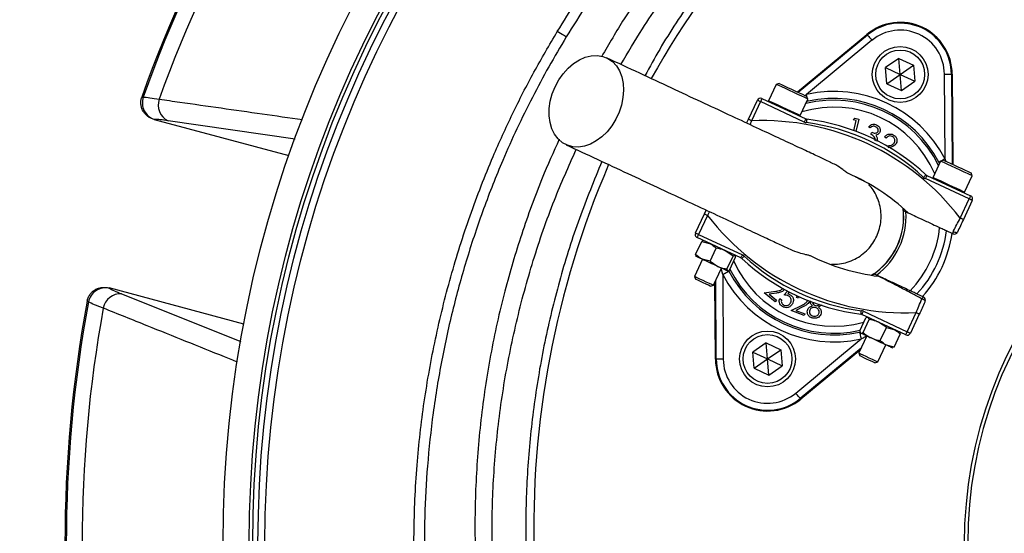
# Model space of a CAD drawing. Header units: millimetres. Extents: x 1228 to 2708, y 1092 to 2572.
# Tile 4 of 12: x 1572 to 1855, y 1835 to 1982. Entities that reach past the tile are written whole.
import ezdxf

# ---------------------------------------------------------------- set-up
doc = ezdxf.new("R2010")
doc.units = ezdxf.units.MM

msp = doc.modelspace()

# ---------------------------------------------------------------- linework, layer by layer
at = {"color": 7, "linetype": 'Continuous', "lineweight": 25}
for p, q in [((1795.3, 1961.03), (1815.24, 1977.55)), ((1795.53, 1960.93), (1815.39, 1977.38)), ((1815.39, 1977.38), (1815.24, 1977.55)), ((1816.66, 1975.84), (1797.93, 1960.32)), ((1824.36, 1970.65), (1820.58, 1968)), ((1824.36, 1970.65), (1828.55, 1968.7)), ((1824.76, 1966.05), (1824.36, 1970.65)), ((1820.98, 1963.4), (1820.58, 1968)), ((1820.58, 1968), (1824.76, 1966.05)), ((1824.76, 1966.05), (1828.55, 1968.7)), ((1828.55, 1968.7), (1828.95, 1964.1)), ((1820.98, 1963.4), (1824.76, 1966.05)), ((1824.76, 1966.05), (1828.95, 1964.1)), ((1825.17, 1961.45), (1824.76, 1966.05)), ((1837.62, 1941.81), (1837.47, 1966.13)), ((1839.47, 1966.15), (1839.63, 1940.36)), ((1839.47, 1966.15), (1839.69, 1966.15)), ((1839.69, 1966.15), (1839.86, 1940.25)), ((1789.23, 1963.2), (1787.05, 1958.53)), ((1790.03, 1963.49), (1789.23, 1963.2)), ((1789.23, 1963.2), (1789.23, 1963.2)), ((1820.98, 1963.4), (1825.17, 1961.45)), ((1825.17, 1961.45), (1828.95, 1964.1)), ((1607.32, 1959.54), (1607.73, 1959.55)), ((1798.29, 1958.98), (1798, 1959.77)), ((1781.25, 1953.19), (1783.81, 1958.67)), ((1784.71, 1958.25), (1782.16, 1952.76)), ((1797.26, 1952.4), (1784.71, 1958.25)), ((1785.13, 1959.15), (1797.68, 1953.3)), ((1796.12, 1954.31), (1798.29, 1958.98)), ((1798.36, 1958.37), (1797.96, 1958.27)), ((1610.85, 1953.13), (1649.49, 1942.78)), ((1610.96, 1953.13), (1610.85, 1953.13)), ((1780.74, 1952.1), (1781.25, 1953.19)), ((1811.27, 1953.05), (1811.75, 1953.54)), ((1812.18, 1952.83), (1811.27, 1953.05)), ((1811.49, 1949.93), (1812.18, 1952.83)), ((1811.75, 1953.54), (1812.9, 1953.26)), ((1812.9, 1953.26), (1812.05, 1949.72)), ((1816.2, 1950.77), (1815.71, 1950.99)), ((1816.35, 1948.91), (1816.61, 1949.47)), ((1820.73, 1947.79), (1820.27, 1948.13)), ((1820.94, 1945.52), (1821.02, 1945.54)), ((1836.36, 1941.23), (1834.18, 1936.56)), ((1836.02, 1940.51), (1835.85, 1940.89)), ((1837.15, 1941.52), (1836.36, 1941.23)), ((1832.41, 1937.11), (1844.95, 1931.26)), ((1843.24, 1932.33), (1845.42, 1937)), ((1845.42, 1937), (1845.13, 1937.8)), ((1844.53, 1930.35), (1831.98, 1936.2)), ((1841.97, 1924.87), (1844.53, 1930.35)), ((1845.43, 1929.93), (1842.88, 1924.45)), ((1766.06, 1920.6), (1768.61, 1926.09)), ((1769.52, 1925.66), (1766.96, 1920.18)), ((1768.61, 1926.09), (1769.12, 1927.18)), ((1825.63, 1927.7), (1825.71, 1926.99)), ((1766.96, 1920.18), (1779.51, 1914.33)), ((1839.88, 1920.38), (1838.03, 1921.25)), ((1766.11, 1914.45), (1767.85, 1918.17)), ((1779.09, 1913.43), (1766.54, 1919.28)), ((1767.85, 1918.17), (1770.11, 1917.61)), ((1768.35, 1918.43), (1768.3, 1918.43)), ((1770.25, 1912.52), (1771.98, 1916.24)), ((1776.83, 1913.98), (1774.6, 1915.52)), ((1777.46, 1914.14), (1777.42, 1914.2)), ((1768.05, 1913.05), (1765.78, 1908.17)), ((1766.21, 1913.94), (1766.24, 1913.9)), ((1770.25, 1912.52), (1767.99, 1913.08)), ((1770.25, 1912.52), (1772.48, 1910.99)), ((1775.09, 1910.26), (1776.83, 1913.98)), ((1775.8, 1909.93), (1777.54, 1913.65)), ((1771.21, 1905.64), (1773.49, 1910.52)), ((1773.87, 1908.73), (1774.02, 1884.4)), ((1775.3, 1909.67), (1775.38, 1909.68)), ((1817.25, 1908.87), (1816.66, 1908.47)), ((1765.78, 1908.17), (1766.07, 1907.36)), ((1766.07, 1907.36), (1766.07, 1907.36)), ((1771.8, 1884.39), (1771.65, 1906.58)), ((1772.03, 1884.39), (1771.88, 1907.06)), ((1597.91, 1904.83), (1598.01, 1904.78)), ((1636.55, 1894.48), (1597.91, 1904.83)), ((1770.4, 1905.34), (1771.21, 1905.64)), ((1785.79, 1903.4), (1789.1, 1903.91)), ((1788.96, 1900.88), (1785.79, 1903.4)), ((1789.32, 1903.38), (1787.16, 1903.04)), ((1787.16, 1903.04), (1789.32, 1901.33)), ((1791.52, 1902.84), (1792.46, 1903.96)), ((1792.97, 1903.69), (1792.52, 1903.16)), ((1829.58, 1903.12), (1831.43, 1902.26)), ((1592, 1900.84), (1591.64, 1901.05)), ((1789.32, 1901.33), (1788.96, 1900.88)), ((1790.22, 1901.78), (1790.75, 1901.48)), ((1795.03, 1902.13), (1795.31, 1902.58)), ((1795.57, 1901.93), (1795.03, 1902.13)), ((1795.81, 1902.33), (1795.57, 1901.93)), ((1793.46, 1898.33), (1796.46, 1899.84)), ((1797.26, 1896.91), (1793.46, 1898.33)), ((1796.83, 1899.4), (1794.88, 1898.42)), ((1794.88, 1898.42), (1797.47, 1897.45)), ((1797.47, 1897.45), (1797.26, 1896.91)), ((1826.36, 1891.38), (1813.81, 1897.23)), ((1814.23, 1898.14), (1826.78, 1892.29)), ((1826.78, 1892.29), (1829.34, 1897.77)), ((1830.24, 1897.35), (1827.68, 1891.87)), ((1813.15, 1892.52), (1814.88, 1896.24)), ((1814.12, 1892.06), (1815.86, 1895.79)), ((1815.35, 1896.38), (1814.88, 1896.24)), ((1815.48, 1896.45), (1815.34, 1896.44)), ((1815.86, 1895.79), (1815.56, 1896.42)), ((1813.28, 1892.05), (1813.37, 1891.92)), ((1819.06, 1889.76), (1820.8, 1893.48)), ((1820.8, 1893.48), (1822.97, 1892.96)), ((1823.03, 1887.91), (1824.76, 1891.63)), ((1824.62, 1892.11), (1824.54, 1892.23)), ((1824.57, 1892.08), (1824.76, 1891.63)), ((1786.32, 1889.09), (1782.54, 1886.44)), ((1786.32, 1889.09), (1790.51, 1887.13)), ((1786.73, 1884.48), (1786.32, 1889.09)), ((1794.83, 1874.7), (1813.56, 1890.21)), ((1815.18, 1891.08), (1812.9, 1886.2)), ((1782.94, 1881.83), (1782.54, 1886.44)), ((1782.54, 1886.44), (1786.73, 1884.48)), ((1786.73, 1884.48), (1790.51, 1887.13)), ((1790.51, 1887.13), (1790.91, 1882.53)), ((1813.57, 1887.62), (1796.11, 1873.16)), ((1813.34, 1887.14), (1796.25, 1872.99)), ((1812.9, 1886.2), (1813.2, 1885.38)), ((1818.34, 1883.66), (1820.62, 1888.54)), ((1823.03, 1887.91), (1820.86, 1888.43)), ((1822.43, 1887.7), (1822.58, 1887.71)), ((1823.03, 1887.91), (1822.57, 1887.79)), ((1772.03, 1884.39), (1771.8, 1884.39)), ((1782.94, 1881.83), (1786.73, 1884.48)), ((1787.13, 1879.88), (1786.73, 1884.48)), ((1786.73, 1884.48), (1790.91, 1882.53)), ((1817.53, 1883.36), (1818.34, 1883.66)), ((1782.94, 1881.83), (1787.13, 1879.88)), ((1787.13, 1879.88), (1790.91, 1882.53)), ((1796.11, 1873.16), (1796.25, 1872.99))]:
    msp.add_line(p, q, dxfattribs=at)
at = {"color": 1, "linetype": 'Continuous', "lineweight": 25}
for p, q in [((1797.39, 1960.06), (1797.93, 1960.32)), ((1651.29, 1947.51), (1614.84, 1952.79)), ((1782.16, 1952.76), (1781.69, 1951.65)), ((1837.62, 1941.81), (1837.76, 1941.24)), ((1770.07, 1926.73), (1769.52, 1925.66)), ((1773.87, 1908.73), (1773.46, 1910.46)), ((1601.54, 1903.14), (1635.69, 1889.5))]:
    msp.add_line(p, q, dxfattribs=at)
at = {"color": 7, "linetype": 'Continuous', "lineweight": 25, "flags": 128}
for points in [[(1729.01, 1976.81), (1728.93, 1976.86), (1728.76, 1976.96), (1728.52, 1977.11), (1728.2, 1977.3), (1727.82, 1977.53), (1727.39, 1977.79), (1726.93, 1978.07), (1726.45, 1978.36)], [(1815.39, 1977.38), (1815.41, 1977.34), (1815.49, 1977.25), (1815.61, 1977.11), (1815.77, 1976.91), (1815.96, 1976.68), (1816.18, 1976.42), (1816.41, 1976.13), (1816.66, 1975.84)], [(1725.83, 1962.53), (1726.87, 1964.48), (1728.13, 1966.27), (1729.55, 1967.85), (1731.11, 1969.18), (1732.77, 1970.24), (1734.47, 1970.99), (1736.19, 1971.41), (1737.87, 1971.49), (1739.46, 1971.24), (1740.94, 1970.65), (1742.26, 1969.74), (1743.38, 1968.53), (1744.28, 1967.07), (1744.93, 1965.38), (1745.33, 1963.5), (1745.44, 1961.5), (1745.28, 1959.41), (1744.85, 1957.29), (1744.16, 1955.21), (1743.23, 1953.2), (1742.07, 1951.33), (1740.73, 1949.64), (1739.23, 1948.18), (1737.62, 1946.98), (1735.93, 1946.07), (1734.22, 1945.48), (1732.51, 1945.23), (1730.87, 1945.32), (1729.33, 1945.74), (1727.93, 1946.49), (1726.7, 1947.55), (1725.69, 1948.89), (1724.91, 1950.48), (1724.38, 1952.27), (1724.13, 1954.21), (1724.15, 1956.27), (1724.45, 1958.37), (1725.01, 1960.48), (1725.83, 1962.53)], [(1837.47, 1966.13), (1837.85, 1966.14), (1838.22, 1966.14), (1838.57, 1966.14), (1838.87, 1966.14), (1839.12, 1966.14), (1839.3, 1966.15), (1839.42, 1966.15), (1839.47, 1966.15)], [(1798.29, 1958.98), (1798.27, 1958.99), (1797.99, 1959.12), (1797.39, 1959.4), (1796.52, 1959.8), (1795.45, 1960.3), (1794.25, 1960.86), (1793.02, 1961.44), (1791.84, 1961.99), (1790.8, 1962.47), (1789.99, 1962.85), (1789.45, 1963.1), (1789.23, 1963.2)], [(1790.03, 1963.49), (1790.03, 1963.49), (1790.24, 1963.39), (1790.75, 1963.16), (1791.52, 1962.79), (1792.5, 1962.34), (1793.6, 1961.82), (1794.74, 1961.3), (1795.81, 1960.79), (1796.74, 1960.36), (1797.45, 1960.03), (1797.88, 1959.83), (1798, 1959.77)], [(1784.71, 1958.25), (1784.54, 1958.33), (1784.37, 1958.41), (1784.21, 1958.48), (1784.07, 1958.55), (1783.96, 1958.6), (1783.87, 1958.64), (1783.82, 1958.66), (1783.81, 1958.67)], [(1785.13, 1959.15), (1785.13, 1959.14), (1785.1, 1959.08), (1785.06, 1959), (1785.01, 1958.89), (1784.95, 1958.75), (1784.87, 1958.59), (1784.79, 1958.42), (1784.71, 1958.25)], [(1782.16, 1952.76), (1781.98, 1952.85), (1781.81, 1952.93), (1781.65, 1953), (1781.51, 1953.06), (1781.4, 1953.12), (1781.32, 1953.15), (1781.27, 1953.18), (1781.25, 1953.19)], [(1797.68, 1953.3), (1797.67, 1953.29), (1797.65, 1953.23), (1797.61, 1953.15), (1797.56, 1953.04), (1797.49, 1952.9), (1797.42, 1952.74), (1797.34, 1952.57), (1797.26, 1952.4)], [(1797.98, 1953.22), (1797.98, 1953.2), (1797.97, 1953.14), (1797.96, 1953.05), (1797.94, 1952.93), (1797.92, 1952.78), (1797.9, 1952.6), (1797.88, 1952.42), (1797.85, 1952.22)], [(1845.42, 1937), (1845.29, 1937.06), (1844.84, 1937.27), (1844.09, 1937.62), (1843.11, 1938.08), (1841.96, 1938.61), (1840.74, 1939.18), (1839.52, 1939.75), (1838.4, 1940.27), (1837.47, 1940.7), (1836.8, 1941.02), (1836.42, 1941.19), (1836.36, 1941.23)], [(1837.15, 1941.52), (1837.22, 1941.48), (1837.59, 1941.32), (1838.24, 1941.01), (1839.12, 1940.6), (1840.18, 1940.11), (1841.3, 1939.58), (1842.42, 1939.06), (1843.43, 1938.59), (1844.26, 1938.2), (1844.83, 1937.93), (1845.11, 1937.81), (1845.13, 1937.8)], [(1832.15, 1937.28), (1832.14, 1937.27), (1832.1, 1937.23), (1832.03, 1937.16), (1831.95, 1937.07), (1831.85, 1936.96), (1831.73, 1936.83), (1831.6, 1936.69), (1831.47, 1936.55)], [(1832.41, 1937.11), (1832.4, 1937.09), (1832.37, 1937.04), (1832.33, 1936.96), (1832.28, 1936.84), (1832.22, 1936.71), (1832.14, 1936.55), (1832.07, 1936.38), (1831.98, 1936.2)], [(1844.95, 1931.26), (1844.94, 1931.24), (1844.92, 1931.19), (1844.88, 1931.11), (1844.83, 1930.99), (1844.76, 1930.86), (1844.69, 1930.7), (1844.61, 1930.53), (1844.53, 1930.35)], [(1845.43, 1929.93), (1845.42, 1929.94), (1845.37, 1929.96), (1845.28, 1930), (1845.17, 1930.06), (1845.03, 1930.12), (1844.88, 1930.19), (1844.71, 1930.27), (1844.53, 1930.35)], [(1768.61, 1926.09), (1768.63, 1926.08), (1768.68, 1926.06), (1768.77, 1926.02), (1768.88, 1925.96), (1769.02, 1925.9), (1769.17, 1925.83), (1769.34, 1925.75), (1769.52, 1925.66)], [(1825.71, 1926.99), (1825.79, 1926.95), (1826.4, 1926.67)], [(1842.88, 1924.45), (1842.86, 1924.46), (1842.81, 1924.48), (1842.73, 1924.52), (1842.61, 1924.57), (1842.48, 1924.64), (1842.32, 1924.71), (1842.15, 1924.79), (1841.97, 1924.87)], [(1766.06, 1920.6), (1766.07, 1920.6), (1766.12, 1920.57), (1766.21, 1920.53), (1766.32, 1920.48), (1766.46, 1920.42), (1766.62, 1920.34), (1766.79, 1920.26), (1766.96, 1920.18)], [(1766.54, 1919.28), (1766.55, 1919.29), (1766.57, 1919.34), (1766.61, 1919.43), (1766.66, 1919.54), (1766.73, 1919.68), (1766.8, 1919.83), (1766.88, 1920), (1766.96, 1920.18)], [(1839.99, 1921.06), (1840.19, 1920.97), (1840.39, 1920.88), (1840.58, 1920.82), (1840.77, 1920.78), (1840.93, 1920.77), (1841.06, 1920.78), (1841.15, 1920.81), (1841.21, 1920.87)], [(1779.09, 1913.43), (1779.09, 1913.44), (1779.12, 1913.49), (1779.16, 1913.58), (1779.21, 1913.69), (1779.27, 1913.83), (1779.35, 1913.98), (1779.43, 1914.15), (1779.51, 1914.33)], [(1767.99, 1913.08), (1767.55, 1913.29), (1767.16, 1913.47), (1766.83, 1913.62), (1766.57, 1913.74), (1766.39, 1913.83), (1766.27, 1913.88), (1766.24, 1913.9)], [(1772.48, 1910.99), (1771.92, 1911.25), (1771.34, 1911.52), (1770.75, 1911.8), (1770.16, 1912.07), (1769.57, 1912.34), (1769.01, 1912.6), (1768.48, 1912.85), (1767.99, 1913.08)], [(1779.34, 1913.25), (1779.36, 1913.27), (1779.39, 1913.31), (1779.46, 1913.38), (1779.54, 1913.47), (1779.64, 1913.58), (1779.76, 1913.71), (1779.89, 1913.84), (1780.02, 1913.99)], [(1775.26, 1909.69), (1775.14, 1909.75), (1774.95, 1909.84), (1774.68, 1909.96), (1774.35, 1910.12), (1773.96, 1910.3), (1773.51, 1910.51), (1773.02, 1910.74), (1772.48, 1910.99)], [(1773.87, 1908.73), (1774.21, 1908.9), (1774.54, 1909.07), (1774.84, 1909.23), (1775.11, 1909.37), (1775.33, 1909.49), (1775.5, 1909.57), (1775.6, 1909.63), (1775.64, 1909.65)], [(1775.3, 1909.67), (1775.3, 1909.67), (1775.26, 1909.69)], [(1817.95, 1908.54), (1817.34, 1908.83), (1817.25, 1908.87)], [(1765.78, 1908.17), (1765.78, 1908.17), (1765.98, 1908.08), (1766.48, 1907.84), (1767.23, 1907.49), (1768.13, 1907.07), (1769.07, 1906.63), (1769.95, 1906.23), (1770.64, 1905.9), (1771.08, 1905.7), (1771.21, 1905.64)], [(1770.4, 1905.34), (1770.26, 1905.4), (1769.82, 1905.61), (1769.14, 1905.93), (1768.32, 1906.31), (1767.49, 1906.7), (1766.77, 1907.03), (1766.27, 1907.26), (1766.07, 1907.36)], [(1831.91, 1900.93), (1831.92, 1901.01), (1831.89, 1901.1), (1831.81, 1901.21), (1831.69, 1901.32), (1831.55, 1901.44), (1831.37, 1901.55), (1831.18, 1901.65), (1830.98, 1901.74)], [(1813.51, 1897.32), (1813.52, 1897.34), (1813.52, 1897.39), (1813.53, 1897.49), (1813.55, 1897.61), (1813.57, 1897.76), (1813.59, 1897.93), (1813.61, 1898.12), (1813.64, 1898.31)], [(1813.81, 1897.23), (1813.82, 1897.25), (1813.84, 1897.3), (1813.88, 1897.39), (1813.93, 1897.5), (1814, 1897.64), (1814.07, 1897.79), (1814.15, 1897.96), (1814.23, 1898.14)], [(1829.34, 1897.77), (1829.51, 1897.69), (1829.68, 1897.61), (1829.84, 1897.54), (1829.98, 1897.47), (1830.09, 1897.42), (1830.17, 1897.38), (1830.22, 1897.36), (1830.24, 1897.35)], [(1813.13, 1892.17), (1813.14, 1892.12), (1813.16, 1892.01), (1813.2, 1891.83), (1813.26, 1891.58), (1813.32, 1891.29), (1813.4, 1890.95), (1813.48, 1890.59), (1813.56, 1890.21)], [(1813.45, 1891.89), (1813.37, 1891.92), (1813.37, 1891.92)], [(1816.4, 1890.51), (1815.86, 1890.76), (1815.35, 1891), (1814.88, 1891.22), (1814.46, 1891.41), (1814.11, 1891.58), (1813.82, 1891.71), (1813.59, 1891.82), (1813.45, 1891.89)], [(1826.36, 1891.38), (1826.36, 1891.4), (1826.39, 1891.45), (1826.43, 1891.54), (1826.48, 1891.65), (1826.54, 1891.79), (1826.62, 1891.94), (1826.7, 1892.11), (1826.78, 1892.29)], [(1826.78, 1892.29), (1826.96, 1892.21), (1827.13, 1892.13), (1827.28, 1892.05), (1827.42, 1891.99), (1827.53, 1891.94), (1827.62, 1891.9), (1827.67, 1891.87), (1827.68, 1891.87)], [(1820.86, 1888.43), (1820.38, 1888.65), (1819.87, 1888.89), (1819.32, 1889.15), (1818.74, 1889.42), (1818.15, 1889.69), (1817.56, 1889.97), (1816.97, 1890.24), (1816.4, 1890.51)], [(1812.9, 1886.2), (1812.99, 1886.16), (1813.37, 1885.98), (1814.03, 1885.67), (1814.88, 1885.27), (1815.82, 1884.84), (1816.73, 1884.41), (1817.52, 1884.04), (1818.07, 1883.79), (1818.33, 1883.67), (1818.34, 1883.66)], [(1822.43, 1887.7), (1822.42, 1887.7), (1822.33, 1887.74), (1822.18, 1887.81), (1821.94, 1887.92), (1821.64, 1888.06), (1821.28, 1888.23), (1820.86, 1888.43)], [(1774.02, 1884.4), (1773.64, 1884.4), (1773.27, 1884.4), (1772.92, 1884.39), (1772.62, 1884.39), (1772.37, 1884.39), (1772.19, 1884.39), (1772.07, 1884.39), (1772.03, 1884.39)], [(1817.53, 1883.36), (1817.51, 1883.37), (1817.27, 1883.48), (1816.73, 1883.73), (1815.98, 1884.08), (1815.14, 1884.47), (1814.34, 1884.85), (1813.69, 1885.15), (1813.29, 1885.34), (1813.2, 1885.38)], [(1796.11, 1873.16), (1796.08, 1873.19), (1796, 1873.29), (1795.88, 1873.43), (1795.72, 1873.62), (1795.53, 1873.85), (1795.31, 1874.12), (1795.08, 1874.4), (1794.83, 1874.7)]]:
    msp.add_lwpolyline(points, dxfattribs=at)
at = {"color": 1, "linetype": 'Continuous', "lineweight": 25, "flags": 128}
for points in [[(1798.12, 1959.44), (1798.09, 1959.58), (1798.01, 1959.94), (1797.93, 1960.32)], [(1787.05, 1958.53), (1787.06, 1958.53), (1787.27, 1958.43), (1787.81, 1958.18), (1788.62, 1957.8), (1789.66, 1957.32), (1790.84, 1956.77), (1792.07, 1956.19), (1793.27, 1955.64), (1794.34, 1955.14), (1795.21, 1954.73), (1795.81, 1954.45), (1796.09, 1954.32), (1796.12, 1954.31)], [(1798.36, 1958.37), (1798.35, 1958.41), (1798.33, 1958.53), (1798.29, 1958.71), (1798.25, 1958.88)], [(1836.31, 1941.13), (1836.16, 1941.05), (1835.99, 1940.96), (1835.89, 1940.91), (1835.85, 1940.89)], [(1837.62, 1941.81), (1837.28, 1941.63), (1836.95, 1941.46), (1836.82, 1941.39)], [(1834.18, 1936.56), (1834.25, 1936.53), (1834.62, 1936.35), (1835.3, 1936.04), (1836.23, 1935.6), (1837.34, 1935.08), (1838.56, 1934.52), (1839.79, 1933.94), (1840.93, 1933.41), (1841.92, 1932.95), (1842.66, 1932.6), (1843.12, 1932.39), (1843.24, 1932.33)]]:
    msp.add_lwpolyline(points, dxfattribs=at)
at = {"color": 7, "linetype": 'Continuous', "lineweight": 25}
for centre, radius in [((1968.12, 1831.52), 740), ((1968.12, 1831.52), 605), ((1968.12, 1831.52), 595), ((1968.12, 1831.52), 593.6), ((1968.12, 1831.52), 590.07), ((1968.12, 1831.52), 579), ((1968.12, 1831.52), 576), ((1968.12, 1831.52), 565), ((1968.12, 1831.52), 337.5), ((1968.12, 1831.52), 330), ((1968.12, 1831.52), 329), ((1968.12, 1831.52), 327.5), ((1968.12, 1831.52), 325.5), ((1824.76, 1966.05), 8), ((1824.76, 1966.05), 7), ((1786.73, 1884.48), 8), ((1786.73, 1884.48), 7)]:
    msp.add_circle(centre, radius, dxfattribs=at)
for centre, radius, start, end in [((1968.12, 1831.52), 382.85, 139.5357, 160.4643), ((1968.12, 1831.52), 382.46, 139.5579, 160.4421), ((1968.12, 1831.52), 377.94, 139.7071, 160.2929), ((1982.7, 1836.12), 263, 125.6711, 150.6903), ((1824.76, 1966.05), 14.93, 0.3695, 129.6305), ((1824.76, 1966.05), 14.7, 0.3695, 129.6305), ((1824.76, 1966.05), 12.7, 0.3695, 129.6305), ((1612.52, 1957.94), 5.05, 161.3719, 252.0939), ((1805.75, 1925.27), 35.91, 27.427, 102.573), ((1616.97, 1957.26), 4.95, 159.8713, 244.511), ((1784.71, 1958.25), 1, 65, 155), ((1787.28, 1958.43), 0.25, 155, 245), ((1805.75, 1925.27), 33.91, 27.427, 102.573), ((1795.89, 1954.41), 0.25, 245, 335), ((1968.12, 1831.52), 125, 99.2069, 180), ((1968.12, 1831.52), 124, 99.2818, 180), ((1785.18, 1881.16), 71.67, 37.5829, 92.4171), ((1798.1, 1954.21), 2, 245, 262.8003), ((1798.1, 1954.21), 1, 245, 262.8003), ((1790.25, 1892.04), 60.67, 47.1997, 82.8003), ((1790.25, 1892.04), 61.67, 47.1997, 82.8003), ((1982.7, 1836.12), 263, 156.6871, 206.8749), ((1785.18, 1881.16), 61.67, 47.1997, 66.3645), ((1832.83, 1938.02), 1, 227.1997, 245), ((1832.83, 1938.02), 2, 227.1997, 245), ((1834.41, 1936.45), 0.25, 155, 245), ((1843.02, 1932.44), 0.25, 245, 335), ((1844.53, 1930.35), 1, 335, 65), ((1826.31, 1969.37), 71.67, 217.5829, 272.4171), ((1805.75, 1925.27), 20, 302.9043, 7.0957), ((1805.75, 1925.27), 20.7, 306.1144, 3.8856), ((1766.96, 1920.18), 1, 155, 245), ((1805.75, 1925.27), 30.49, 315.8562, 354.1438), ((1805.75, 1925.27), 32.53, 317.0993, 352.9007), ((1805.75, 1925.27), 34.21, 317.9236, 352.0712), ((1840.73, 1920.6), 0.874, 147.6634, 193.9531), ((1840.3, 1921.29), 1, 245, 335), ((1778.66, 1912.52), 2, 47.1997, 65), ((1826.31, 1969.37), 61.67, 243.6355, 262.8003), ((1778.66, 1912.52), 1, 47.1997, 65), ((1821.24, 1958.5), 61.67, 227.1997, 262.8003), ((1821.24, 1958.5), 60.67, 227.1997, 262.8003), ((1805.75, 1925.27), 35.91, 207.427, 282.573), ((1805.75, 1925.27), 33.91, 207.427, 282.573), ((1596.95, 1899.84), 5.05, 77.9063, 168.6282), ((1601.15, 1898.2), 4.95, 85.4886, 170.1289), ((1968.12, 1831.52), 382.85, 169.5357, 190.4643), ((1968.12, 1831.52), 382.46, 169.5579, 190.4421), ((1831.81, 1901.47), 0.874, 116.0461, 162.3363), ((1831, 1901.35), 1, 335, 65), ((1968.12, 1831.52), 377.94, 169.7071, 190.2929), ((1813.39, 1896.33), 1, 65, 82.8003), ((1813.39, 1896.33), 2, 65, 82.8003), ((1826.78, 1892.29), 1, 245, 335), ((1786.73, 1884.48), 14.93, 180.3695, 309.6305), ((1786.73, 1884.48), 14.7, 180.3695, 309.6305), ((1786.73, 1884.48), 12.7, 180.3695, 309.6305)]:
    msp.add_arc(centre, radius, start, end, dxfattribs=at)
at = {"color": 1, "linetype": 'Continuous', "lineweight": 25}
for radius, start, end in [(31.41, 23.0383, 106.9617), (33.41, 26.0524, 103.9476), (20.03, 303.0133, 6.9867), (31.41, 203.8808, 285.8669), (33.41, 206.8106, 282.962)]:
    msp.add_arc((1805.75, 1925.27), radius, start, end, dxfattribs=at)
at = {"color": 7, "linetype": 'Continuous', "lineweight": 25}
for points, knots in [([(1940.47, 2101.26), (1935.33, 2100.56), (1925.03, 2099.15), (1909.8, 2095.85), (1894.75, 2091.83), (1879.17, 2086.91), (1863.13, 2080.92), (1846.84, 2073.5), (1831.09, 2065.03), (1816.01, 2055.52), (1801.9, 2045.13), (1788.8, 2033.92), (1776.68, 2022.01), (1765.39, 2009.34), (1754.99, 1995.99), (1746.18, 1983.26), (1741.26, 1974.78), (1739.15, 1971.14)], [0, 0, 0, 0, 0.061908, 0.123918, 0.185972, 0.247942, 0.319255, 0.390836, 0.462487, 0.534029, 0.60531, 0.673782, 0.742474, 0.811266, 0.880006, 0.948518, 1, 1, 1, 1]), ([(1726.45, 1978.36), (1728.27, 1981.28), (1731.91, 1987.13), (1737.81, 1995.63), (1744.04, 2003.93), (1751.48, 2013.07), (1760.3, 2022.9), (1770.63, 2033.22), (1781.63, 2043.04), (1793.28, 2052.31), (1805.55, 2060.98), (1818.18, 2068.87), (1831.1, 2075.96), (1844.27, 2082.26), (1857.9, 2087.88), (1871.96, 2092.74), (1886.41, 2096.9), (1896.2, 2098.98), (1901.1, 2100.02)], [0, 0, 0, 0, 0.047131, 0.094261, 0.141685, 0.189109, 0.255699, 0.32234, 0.38893, 0.457464, 0.526053, 0.594587, 0.661169, 0.727803, 0.794386, 0.862905, 0.93148, 1, 1, 1, 1]), ([(1901.67, 2097.08), (1895.96, 2095.84), (1884.52, 2093.38), (1867.7, 2088.22), (1851.23, 2082.03), (1835.23, 2074.74), (1819.78, 2066.41), (1804.94, 2057.02), (1790.75, 2046.63), (1777.27, 2035.31), (1764.59, 2023.13), (1755.37, 2012.99), (1747.82, 2003.87), (1741.72, 1995.95), (1735, 1986.41), (1730.95, 1979.91), (1729.01, 1976.81)], [0, 0, 0, 0, 0.080899, 0.162075, 0.243341, 0.324512, 0.405407, 0.486315, 0.567501, 0.64878, 0.729965, 0.810873, 0.838537, 0.893937, 0.949336, 1, 1, 1, 1]), ([(1744.69, 1968.91), (1746.7, 1972.33), (1751.83, 1981.05), (1761.32, 1994.33), (1772.96, 2008.77), (1785.62, 2022.39), (1799.2, 2035.16), (1813.64, 2047), (1828.88, 2057.89), (1844.84, 2067.74), (1861.45, 2076.55), (1878.65, 2084.22), (1896.32, 2090.84), (1908.45, 2094.26), (1914.51, 2095.97)], [0, 0, 0, 0, 0.055365, 0.14124, 0.227117, 0.312992, 0.398869, 0.484744, 0.570621, 0.656496, 0.742373, 0.828248, 0.914123, 1, 1, 1, 1]), ([(1828.15, 2051.43), (1823.38, 2047.87), (1813.84, 2040.74), (1800.47, 2028.83), (1787.86, 2016.11), (1776.14, 2002.59), (1765.41, 1988.3), (1757.2, 1975.98), (1752.96, 1968.23), (1751.58, 1965.7)], [0, 0, 0, 0, 0.153905, 0.308334, 0.462944, 0.617377, 0.771286, 0.92531, 1, 1, 1, 1]), ([(1907.12, 1555.09), (1902.28, 1556.24), (1892.58, 1558.55), (1878.29, 1562.97), (1864.24, 1568.09), (1849.22, 1574.5), (1833.37, 1582.43), (1816.88, 1592.14), (1801.06, 1602.93), (1786, 1614.74), (1771.8, 1627.52), (1758.52, 1641.25), (1746.18, 1655.87), (1734.82, 1671.29), (1724.53, 1687.41), (1715.36, 1704.17), (1707.37, 1721.52), (1700.56, 1739.4), (1694.94, 1757.71), (1690.57, 1776.33), (1687.44, 1795.37), (1685.62, 1814.75), (1685.14, 1834.41), (1685.99, 1853.59), (1688.1, 1872.23), (1691.34, 1890.27), (1695.73, 1908.09), (1701.24, 1925.56), (1707.28, 1941.12), (1713.53, 1954.81), (1719.64, 1966.78), (1724.18, 1974.5), (1726.45, 1978.36)], [0, 0, 0, 0, 0.027803, 0.055646, 0.083488, 0.111292, 0.146788, 0.182405, 0.218064, 0.253681, 0.289177, 0.324666, 0.360276, 0.395927, 0.431537, 0.467026, 0.502516, 0.538128, 0.573781, 0.609392, 0.644882, 0.681436, 0.718034, 0.754587, 0.788597, 0.822714, 0.856867, 0.890984, 0.924994, 0.949991, 0.975003, 1, 1, 1, 1]), ([(1729.01, 1976.81), (1727.32, 1973.96), (1723.93, 1968.26), (1719.24, 1959.47), (1714.84, 1950.52), (1710.08, 1939.91), (1705.2, 1927.57), (1700.46, 1913.43), (1696.44, 1898.94), (1693.18, 1884.12), (1690.72, 1869.02), (1689.11, 1854.07), (1688.32, 1839.32), (1688.29, 1824.76), (1689.02, 1810.16), (1690.55, 1795.29), (1692.93, 1780.22), (1696.2, 1765.03), (1700.34, 1749.9), (1705.38, 1734.88), (1711.32, 1720.03), (1718.03, 1705.68), (1725.47, 1691.87), (1733.58, 1678.61), (1742.5, 1665.71), (1752.22, 1653.2), (1762.74, 1641.16), (1773.82, 1629.84), (1785.42, 1619.26), (1797.46, 1609.44), (1810.14, 1600.2), (1823.49, 1591.67), (1833.55, 1585.77), (1839.23, 1583), (1840.12, 1582.57)], [0, 0, 0, 0, 0.0216418, 0.0432836, 0.0650354, 0.0867871, 0.1192095, 0.1516549, 0.1840773, 0.2173654, 0.2506785, 0.2839666, 0.3155296, 0.3470925, 0.3790008, 0.4109091, 0.4447092, 0.4785355, 0.5123358, 0.5471187, 0.5819299, 0.6167128, 0.6505124, 0.6843378, 0.7181372, 0.7529178, 0.7877265, 0.8225068, 0.8563115, 0.8901422, 0.9239469, 0.9587351, 0.9935518, 1, 1, 1, 1]), ([(1804.85, 1940.85), (1804.18, 1941.17), (1802.65, 1941.88), (1799.25, 1943.47), (1794.69, 1945.6), (1789.15, 1948.18), (1782.75, 1951.16), (1775.53, 1954.53), (1767.6, 1958.23), (1759.06, 1962.21), (1749.99, 1966.44), (1743.76, 1969.35), (1740.58, 1970.82)], [0, 0, 0, 0, 0.0675881, 0.1543936, 0.2455777, 0.3410848, 0.4405862, 0.5441667, 0.6519407, 0.7638181, 0.8798219, 1, 1, 1, 1]), ([(1610.85, 1953.13), (1610.52, 1953.22), (1610.2, 1953.34), (1609.74, 1953.56), (1609.59, 1953.65), (1609.3, 1953.83), (1609.15, 1953.92), (1608.74, 1954.23), (1608.49, 1954.47), (1608.04, 1954.98), (1607.84, 1955.26), (1607.5, 1955.86), (1607.36, 1956.17), (1607.21, 1956.67), (1607.17, 1956.83), (1607.1, 1957.17), (1607.05, 1957.51), (1607.04, 1957.85), (1607.04, 1958.19), (1607.06, 1958.37), (1607.12, 1958.88), (1607.2, 1959.21), (1607.32, 1959.54)], [0, 0, 0, 0, 0.125, 0.125, 0.1875, 0.1875, 0.25, 0.25, 0.375, 0.375, 0.5, 0.5, 0.625, 0.625, 0.6875, 0.6875, 0.75, 0.8125, 0.8125, 0.875, 0.875, 1, 1, 1, 1]), ([(1607.73, 1959.55), (1608.24, 1959.53), (1608.88, 1959.48), (1610.41, 1959.28), (1611.3, 1959.14), (1612.32, 1958.96)], [0, 0, 0, 0, 0.5, 0.5, 1, 1, 1, 1]), ([(1614.84, 1952.79), (1614.05, 1952.89), (1612.44, 1953.11), (1611.46, 1953.12), (1610.96, 1953.13)], [0, 0, 0, 0, 0.492679, 1, 1, 1, 1]), ([(1815.71, 1950.99), (1815.87, 1951.17), (1816.19, 1951.53), (1816.82, 1951.8), (1817.45, 1951.83), (1817.8, 1951.7), (1817.98, 1951.63)], [0, 0, 0, 0, 0.28029, 0.559678, 0.779745, 1, 1, 1, 1]), ([(1817.73, 1951.07), (1817.58, 1951.13), (1817.29, 1951.24), (1816.71, 1951.18), (1816.39, 1950.92), (1816.2, 1950.77)], [0, 0, 0, 0, 0.280634, 0.56036, 1, 1, 1, 1]), ([(1818.42, 1949.71), (1818.46, 1949.87), (1818.54, 1950.18), (1818.29, 1950.72), (1817.94, 1950.94), (1817.73, 1951.07)], [0, 0, 0, 0, 0.2788621, 0.5600534, 1, 1, 1, 1]), ([(1817.98, 1951.63), (1818.19, 1951.51), (1818.61, 1951.26), (1818.97, 1950.66), (1819.08, 1950.03), (1818.97, 1949.66), (1818.91, 1949.48)], [0, 0, 0, 0, 0.280086, 0.559868, 0.780101, 1, 1, 1, 1]), ([(1817.49, 1946.98), (1817.53, 1947.08), (1817.6, 1947.28), (1817.59, 1947.7), (1817.3, 1948.4), (1816.73, 1948.71), (1816.35, 1948.91)], [0, 0, 0, 0, 0.125585, 0.25121, 0.500631, 1, 1, 1, 1]), ([(1816.61, 1949.47), (1816.93, 1949.36), (1817.41, 1949.18), (1818.01, 1949.29), (1818.29, 1949.49), (1818.38, 1949.64), (1818.42, 1949.71)], [0, 0, 0, 0, 0.499395, 0.749026, 0.874538, 1, 1, 1, 1]), ([(1818.91, 1949.48), (1818.84, 1949.36), (1818.71, 1949.12), (1818.32, 1948.79), (1817.97, 1948.71), (1817.75, 1948.66)], [0, 0, 0, 0, 0.280506, 0.560796, 1, 1, 1, 1]), ([(1817.75, 1948.66), (1817.85, 1948.53), (1818.02, 1948.31), (1818.09, 1948.04), (1818.13, 1947.92)], [0, 0, 0, 0, 0.5598423, 1, 1, 1, 1]), ([(1820.27, 1948.13), (1820.48, 1948.34), (1820.88, 1948.78), (1821.71, 1949.01), (1822.48, 1948.94), (1822.88, 1948.69), (1823.07, 1948.57)], [0, 0, 0, 0, 0.2800399, 0.5595073, 0.7796449, 1, 1, 1, 1]), ([(1822.71, 1948.13), (1822.53, 1948.24), (1822.16, 1948.45), (1821.55, 1948.4), (1821.07, 1948.14), (1820.85, 1947.91), (1820.73, 1947.79)], [0, 0, 0, 0, 0.279443, 0.558563, 0.779019, 1, 1, 1, 1]), ([(1823.02, 1946.37), (1823.11, 1946.53), (1823.29, 1946.86), (1823.24, 1947.4), (1823.04, 1947.84), (1822.82, 1948.03), (1822.71, 1948.13)], [0, 0, 0, 0, 0.279123, 0.55904, 0.779434, 1, 1, 1, 1]), ([(1823.07, 1948.57), (1823.28, 1948.39), (1823.68, 1948.03), (1823.88, 1947.28), (1823.82, 1946.58), (1823.6, 1946.22), (1823.49, 1946.03)], [0, 0, 0, 0, 0.279977, 0.55931, 0.779652, 1, 1, 1, 1]), ([(1727.01, 1947.48), (1725.34, 1943.77), (1721.32, 1934.87), (1716.1, 1920.32), (1711.06, 1903.41), (1707.11, 1885.62), (1704.34, 1867.01), (1702.87, 1848.23), (1702.71, 1829.42), (1703.88, 1810.75), (1706.36, 1792.29), (1710.1, 1774.09), (1715.06, 1756.14), (1721.28, 1738.59), (1727.72, 1723.45), (1732.48, 1714.39), (1734.36, 1710.82)], [0, 0, 0, 0, 0.049519, 0.119096, 0.188479, 0.26507, 0.341929, 0.418881, 0.495743, 0.572336, 0.647905, 0.72373, 0.799637, 0.875454, 0.951017, 1, 1, 1, 1]), ([(1728.96, 1945.9), (1731.95, 1944.51), (1737.89, 1941.74), (1746.63, 1937.66), (1755.04, 1933.74), (1763.04, 1930.01), (1770.49, 1926.54), (1777.27, 1923.38), (1783, 1920.7), (1787.63, 1918.54), (1791.01, 1916.97), (1792.53, 1916.26), (1793.2, 1915.95)], [0, 0, 0, 0, 0.113512, 0.2252, 0.335104, 0.443266, 0.549588, 0.654173, 0.757141, 0.845616, 0.932496, 1, 1, 1, 1]), ([(1818.13, 1947.92), (1818.15, 1947.7), (1818.2, 1947.32), (1818.06, 1946.96), (1818, 1946.8)], [0, 0, 0, 0, 0.559416, 1, 1, 1, 1]), ([(1821.02, 1945.54), (1821.43, 1945.61), (1821.99, 1945.71), (1822.69, 1946), (1822.91, 1946.25), (1823.02, 1946.37)], [0, 0, 0, 0, 0.560686, 0.780474, 1, 1, 1, 1]), ([(1823.49, 1946.03), (1823.33, 1945.86), (1823.01, 1945.5), (1822.21, 1945.2), (1821.62, 1945.08), (1821.25, 1945.01)], [0, 0, 0, 0, 0.279326, 0.559183, 1, 1, 1, 1]), ([(1738.16, 1712.59), (1737.39, 1713.97), (1733.65, 1720.72), (1728.06, 1733.39), (1721.48, 1750.55), (1716.2, 1768.13), (1712.14, 1786), (1709.35, 1804.11), (1707.83, 1822.35), (1707.59, 1840.65), (1708.63, 1858.92), (1710.95, 1877.09), (1714.53, 1895.06), (1719.38, 1912.75), (1725.07, 1929.32), (1729.71, 1939.73), (1731.86, 1944.55)], [0, 0, 0, 0, 0.019508, 0.095754, 0.171998, 0.248244, 0.324488, 0.400734, 0.476978, 0.553224, 0.629468, 0.705714, 0.781958, 0.858204, 0.934448, 1, 1, 1, 1]), ([(1739.24, 1941.11), (1737.01, 1935.69), (1732.51, 1924.77), (1727.16, 1907.82), (1722.88, 1890.44), (1719.8, 1872.78), (1717.9, 1854.94), (1717.18, 1837.03), (1717.68, 1819.13), (1719.41, 1801.31), (1722.33, 1783.61), (1726.43, 1766.12), (1731.7, 1748.98), (1738.01, 1732.22), (1743.15, 1721.49), (1745.72, 1716.12)], [0, 0, 0, 0, 0.075598, 0.152409, 0.229292, 0.306438, 0.383673, 0.46082, 0.537704, 0.61464, 0.691838, 0.769125, 0.846324, 0.923262, 1, 1, 1, 1]), ([(1809.9, 1937.65), (1809.76, 1937.74), (1809.43, 1937.94), (1808.21, 1938.87), (1806.67, 1939.97), (1805.33, 1940.58), (1804.83, 1940.8)], [0, 0, 0, 0, 0.190502, 0.439332, 0.789279, 1, 1, 1, 1]), ([(1811.83, 1936.77), (1811.93, 1936.72), (1812.8, 1936.32), (1813.43, 1935.98), (1813.98, 1935.69), (1814.06, 1935.65)], [0, 0, 0, 0, 0.108411, 0.870307, 1, 1, 1, 1]), ([(1805.08, 1911.63), (1805.84, 1911.64), (1807.37, 1911.66), (1809.63, 1912.18), (1811.78, 1913.04), (1813.77, 1914.28), (1815.51, 1915.81), (1816.98, 1917.63), (1818.11, 1919.65), (1818.9, 1921.85), (1819.3, 1924.13), (1819.31, 1926.47), (1818.93, 1928.75), (1818.16, 1930.96), (1817.12, 1932.91), (1816.2, 1934), (1815.78, 1934.5)], [0, 0, 0, 0, 0.071324, 0.1427, 0.216148, 0.287488, 0.360898, 0.4322, 0.50557, 0.576847, 0.650192, 0.72147, 0.794814, 0.866117, 0.939485, 1, 1, 1, 1]), ([(1826.4, 1926.67), (1826.4, 1926.67), (1826.42, 1926.66), (1826.79, 1926.49), (1828.22, 1925.82), (1830.46, 1924.78), (1833.08, 1923.56), (1835.06, 1922.63), (1835.94, 1922.22), (1836.08, 1922.16)], [0, 0, 0, 0, 0.00301, 0.191338, 0.379874, 0.586726, 0.815647, 0.971347, 1, 1, 1, 1]), ([(1839.99, 1921.06), (1840.02, 1921.12), (1840.34, 1921.74), (1841, 1923), (1841.64, 1924.24), (1841.97, 1924.87)], [0, 0, 0, 0, 0.043859, 0.514838, 1, 1, 1, 1]), ([(1842.88, 1924.45), (1842.6, 1923.85), (1842.03, 1922.63), (1841.48, 1921.46), (1841.21, 1920.87)], [0, 0, 0, 0, 0.492258, 1, 1, 1, 1]), ([(1836.08, 1922.16), (1836.19, 1922.1), (1836.54, 1921.94), (1837.08, 1921.69), (1837.61, 1921.44), (1837.91, 1921.3), (1838.01, 1921.25), (1838.03, 1921.25), (1838.03, 1921.25)], [0, 0, 0, 0, 0.118149, 0.351258, 0.578977, 0.795811, 0.923618, 1, 1, 1, 1]), ([(1768.3, 1918.42), (1768.3, 1918.42), (1768.19, 1918.44), (1768.02, 1918.31), (1767.85, 1918.17)], [0, 0, 0, 0, 0.013112, 1, 1, 1, 1]), ([(1770.11, 1917.61), (1770.15, 1917.59), (1770.85, 1917.26), (1771.44, 1916.73), (1771.98, 1916.24)], [0, 0, 0, 0, 0.0701986, 1, 1, 1, 1]), ([(1767.99, 1913.08), (1767.94, 1913.1), (1767.25, 1913.44), (1766.66, 1913.96), (1766.11, 1914.45)], [0, 0, 0, 0, 0.070197, 1, 1, 1, 1]), ([(1766.11, 1914.45), (1766.12, 1914.23), (1766.13, 1914.01), (1766.21, 1913.94), (1766.21, 1913.94)], [0, 0, 0, 0, 0.986888, 1, 1, 1, 1]), ([(1774.6, 1915.52), (1774.54, 1915.55), (1773.72, 1915.92), (1772.82, 1916.09), (1771.98, 1916.24)], [0, 0, 0, 0, 0.070196, 1, 1, 1, 1]), ([(1777.37, 1914.22), (1777.34, 1914.23), (1777.21, 1914.27), (1776.99, 1914.11), (1776.83, 1913.98)], [0, 0, 0, 0, 0.244378, 1, 1, 1, 1]), ([(1777.54, 1913.65), (1777.54, 1913.72), (1777.54, 1913.95), (1777.47, 1914.04), (1777.42, 1914.11)], [0, 0, 0, 0, 0.296704, 1, 1, 1, 1]), ([(1793.2, 1915.95), (1794.05, 1915.6), (1795.64, 1914.94), (1797.49, 1914.5), (1798.57, 1914.26), (1798.82, 1914.16), (1798.93, 1914.12)], [0, 0, 0, 0, 0.355523, 0.659231, 0.862014, 1, 1, 1, 1]), ([(1772.48, 1910.99), (1772.54, 1910.96), (1773.36, 1910.59), (1774.26, 1910.42), (1775.09, 1910.26)], [0, 0, 0, 0, 0.070193, 1, 1, 1, 1]), ([(1775.09, 1910.26), (1775.11, 1910.06), (1775.12, 1909.79), (1775.23, 1909.71), (1775.26, 1909.69)], [0, 0, 0, 0, 0.755622, 1, 1, 1, 1]), ([(1775.26, 1909.69), (1775.38, 1909.7), (1775.53, 1909.71), (1775.75, 1909.89), (1775.8, 1909.93)], [0, 0, 0, 0, 0.773111, 1, 1, 1, 1]), ([(1827.63, 1904.03), (1827.48, 1904.1), (1826.18, 1904.71), (1823.73, 1905.85), (1821.25, 1907), (1819.68, 1907.74), (1818.79, 1908.15), (1818.2, 1908.43), (1817.98, 1908.53), (1817.95, 1908.54), (1817.95, 1908.54)], [0, 0, 0, 0, 0.030042, 0.270726, 0.51142, 0.629011, 0.750633, 0.858078, 0.969501, 1, 1, 1, 1]), ([(1830.98, 1901.74), (1830.03, 1902.24), (1827.85, 1903.39), (1824.54, 1905.11), (1821.55, 1906.67), (1819.61, 1907.67), (1818.72, 1908.13), (1818.62, 1908.17), (1818.58, 1908.19)], [0, 0, 0, 0, 0.188571, 0.431982, 0.6811, 0.843197, 0.930543, 1, 1, 1, 1]), ([(1591.64, 1901.05), (1591.71, 1901.39), (1591.81, 1901.72), (1592.07, 1902.35), (1592.24, 1902.66), (1592.63, 1903.22), (1592.86, 1903.47), (1593.24, 1903.82), (1593.37, 1903.93), (1593.65, 1904.14), (1593.93, 1904.33), (1594.23, 1904.49), (1594.55, 1904.63), (1594.71, 1904.69), (1595.2, 1904.86), (1595.53, 1904.93), (1596.21, 1905.02), (1596.56, 1905.03), (1597.24, 1904.98), (1597.58, 1904.92), (1597.91, 1904.83)], [0, 0, 0, 0, 0.125, 0.125, 0.25, 0.25, 0.375, 0.375, 0.4375, 0.4375, 0.5, 0.5625, 0.5625, 0.625, 0.625, 0.75, 0.75, 0.875, 0.875, 1, 1, 1, 1]), ([(1598.01, 1904.78), (1598.38, 1904.55), (1598.86, 1904.3), (1600.04, 1903.76), (1600.73, 1903.46), (1601.54, 1903.14)], [0, 0, 0, 0, 0.5, 0.5, 1, 1, 1, 1]), ([(1789.1, 1903.91), (1789.51, 1903.97), (1790.08, 1904.05), (1790.79, 1904.32), (1791.01, 1904.56), (1791.13, 1904.68)], [0, 0, 0, 0, 0.56064, 0.780421, 1, 1, 1, 1]), ([(1791.59, 1904.32), (1791.42, 1904.15), (1791.09, 1903.81), (1790.28, 1903.54), (1789.68, 1903.44), (1789.32, 1903.38)], [0, 0, 0, 0, 0.279318, 0.559188, 1, 1, 1, 1]), ([(1792.8, 1902.49), (1792.57, 1902.59), (1792.16, 1902.76), (1791.72, 1902.82), (1791.52, 1902.84)], [0, 0, 0, 0, 0.559296, 1, 1, 1, 1]), ([(1792.52, 1903.16), (1792.65, 1903.13), (1792.89, 1903.07), (1793.1, 1902.96), (1793.19, 1902.91)], [0, 0, 0, 0, 0.560067, 1, 1, 1, 1]), ([(1793.19, 1902.91), (1793.43, 1902.75), (1793.89, 1902.41), (1794.18, 1901.64), (1794.16, 1900.9), (1793.97, 1900.49), (1793.87, 1900.29)], [0, 0, 0, 0, 0.2796644, 0.5590642, 0.7793019, 1, 1, 1, 1]), ([(1829.58, 1903.12), (1829.57, 1903.12), (1829.56, 1903.13), (1829.4, 1903.2), (1829.03, 1903.38), (1828.51, 1903.62), (1828.02, 1903.85), (1827.72, 1903.99), (1827.63, 1904.03)], [0, 0, 0, 0, 0.076375, 0.279466, 0.482354, 0.690783, 0.909634, 1, 1, 1, 1]), ([(1596.27, 1899.05), (1595.37, 1899.38), (1593.56, 1900.06), (1592.53, 1900.58), (1592, 1900.84)], [0, 0, 0, 0, 0.492653, 1, 1, 1, 1]), ([(1791.02, 1899.49), (1790.81, 1899.63), (1790.4, 1899.92), (1790.1, 1900.57), (1790.04, 1901.22), (1790.16, 1901.59), (1790.22, 1901.78)], [0, 0, 0, 0, 0.2798198, 0.5593158, 0.7795509, 1, 1, 1, 1]), ([(1790.75, 1901.48), (1790.71, 1901.32), (1790.62, 1900.99), (1790.76, 1900.53), (1791, 1900.18), (1791.22, 1900.03), (1791.33, 1899.96)], [0, 0, 0, 0, 0.28008, 0.559232, 0.779654, 1, 1, 1, 1]), ([(1793.87, 1900.29), (1793.69, 1900.04), (1793.32, 1899.53), (1792.5, 1899.17), (1791.68, 1899.18), (1791.24, 1899.39), (1791.02, 1899.49)], [0, 0, 0, 0, 0.2798411, 0.5592713, 0.7794216, 1, 1, 1, 1]), ([(1791.33, 1899.96), (1791.53, 1899.88), (1791.95, 1899.71), (1792.57, 1899.87), (1793.06, 1900.18), (1793.25, 1900.47), (1793.35, 1900.61)], [0, 0, 0, 0, 0.279011, 0.558849, 0.779271, 1, 1, 1, 1]), ([(1793.35, 1900.61), (1793.43, 1900.8), (1793.6, 1901.18), (1793.5, 1901.78), (1793.2, 1902.23), (1792.93, 1902.4), (1792.8, 1902.49)], [0, 0, 0, 0, 0.279872, 0.558964, 0.779184, 1, 1, 1, 1]), ([(1796.46, 1899.84), (1796.84, 1900.03), (1797.35, 1900.28), (1797.94, 1900.76), (1798.09, 1901.05), (1798.16, 1901.2)], [0, 0, 0, 0, 0.560683, 0.780442, 1, 1, 1, 1]), ([(1798.71, 1901.01), (1798.6, 1900.79), (1798.39, 1900.37), (1797.7, 1899.85), (1797.16, 1899.57), (1796.83, 1899.4)], [0, 0, 0, 0, 0.279303, 0.559168, 1, 1, 1, 1]), ([(1799.61, 1899.72), (1799.38, 1899.94), (1798.98, 1900.34), (1799, 1900.91), (1799.01, 1901.15)], [0, 0, 0, 0, 0.559995, 1, 1, 1, 1]), ([(1799.63, 1900.55), (1799.71, 1900.41), (1799.83, 1900.15), (1800.16, 1899.88), (1800.4, 1899.81), (1800.52, 1899.77)], [0, 0, 0, 0, 0.388579, 0.694297, 1, 1, 1, 1]), ([(1800.52, 1899.77), (1800.68, 1899.76), (1801, 1899.74), (1801.4, 1899.91), (1801.57, 1900.11), (1801.64, 1900.19)], [0, 0, 0, 0, 0.37789, 0.755955, 1, 1, 1, 1]), ([(1829.34, 1897.77), (1829.59, 1898.39), (1830.16, 1899.74), (1830.69, 1901.04), (1830.98, 1901.74)], [0, 0, 0, 0, 0.458117, 1, 1, 1, 1]), ([(1831.91, 1900.93), (1831.89, 1900.88), (1831.36, 1899.74), (1830.79, 1898.52), (1830.24, 1897.35)], [0, 0, 0, 0, 0.043992, 1, 1, 1, 1]), ([(1799.76, 1896.19), (1799.48, 1896.27), (1798.93, 1896.42), (1798.36, 1897.01), (1798.09, 1897.7), (1798.13, 1898.15), (1798.15, 1898.37)], [0, 0, 0, 0, 0.28063, 0.559406, 0.779896, 1, 1, 1, 1]), ([(1798.15, 1898.37), (1798.21, 1898.56), (1798.32, 1898.94), (1798.83, 1899.46), (1799.31, 1899.62), (1799.61, 1899.72)], [0, 0, 0, 0, 0.280121, 0.560014, 1, 1, 1, 1]), ([(1798.73, 1898.23), (1798.72, 1898.04), (1798.7, 1897.64), (1799.01, 1897.16), (1799.43, 1896.87), (1799.73, 1896.79), (1799.88, 1896.74)], [0, 0, 0, 0, 0.279153, 0.558302, 0.778981, 1, 1, 1, 1]), ([(1800.42, 1899.24), (1800.22, 1899.27), (1799.81, 1899.31), (1799.27, 1899.06), (1798.88, 1898.7), (1798.78, 1898.39), (1798.73, 1898.23)], [0, 0, 0, 0, 0.279979, 0.559721, 0.779979, 1, 1, 1, 1]), ([(1799.88, 1896.74), (1800.08, 1896.72), (1800.48, 1896.67), (1801, 1896.9), (1801.38, 1897.26), (1801.48, 1897.57), (1801.53, 1897.72)], [0, 0, 0, 0, 0.280357, 0.559589, 0.779861, 1, 1, 1, 1]), ([(1801.53, 1897.72), (1801.54, 1897.91), (1801.55, 1898.31), (1801.25, 1898.78), (1800.87, 1899.12), (1800.57, 1899.2), (1800.42, 1899.24)], [0, 0, 0, 0, 0.278784, 0.55889, 0.779355, 1, 1, 1, 1]), ([(1802.22, 1899.98), (1802.14, 1899.87), (1801.91, 1899.58), (1801.55, 1899.45), (1801.32, 1899.37)], [0, 0, 0, 0, 0.360305, 1, 1, 1, 1]), ([(1801.32, 1899.37), (1801.61, 1899.1), (1802.01, 1898.74), (1802.17, 1898.06), (1802.13, 1897.76), (1802.12, 1897.61)], [0, 0, 0, 0, 0.558019, 0.778945, 1, 1, 1, 1]), ([(1802.12, 1897.61), (1802.04, 1897.37), (1801.91, 1896.94), (1801.58, 1896.64), (1801.43, 1896.51)], [0, 0, 0, 0, 0.559348, 1, 1, 1, 1]), ([(1801.43, 1896.51), (1801.29, 1896.42), (1801.02, 1896.24), (1800.43, 1896.1), (1800.01, 1896.16), (1799.76, 1896.19)], [0, 0, 0, 0, 0.280076, 0.560204, 1, 1, 1, 1]), ([(1818.52, 1895.04), (1818.31, 1895.13), (1817.46, 1895.5), (1816.55, 1895.66), (1815.86, 1895.79)], [0, 0, 0, 0, 0.244362, 1, 1, 1, 1]), ([(1820.8, 1893.48), (1820.64, 1893.62), (1819.95, 1894.23), (1819.14, 1894.69), (1818.52, 1895.04)], [0, 0, 0, 0, 0.2269, 1, 1, 1, 1]), ([(1813.45, 1891.89), (1813.46, 1891.88), (1813.63, 1891.81), (1813.88, 1891.94), (1814.12, 1892.06)], [0, 0, 0, 0, 0.070228, 1, 1, 1, 1]), ([(1814.12, 1892.06), (1814.66, 1891.61), (1815.37, 1891.02), (1816.2, 1890.61), (1816.4, 1890.51)], [0, 0, 0, 0, 0.755638, 1, 1, 1, 1]), ([(1822.97, 1892.96), (1823.02, 1892.94), (1823.68, 1892.62), (1824.24, 1892.11), (1824.76, 1891.63)], [0, 0, 0, 0, 0.070222, 1, 1, 1, 1]), ([(1816.4, 1890.51), (1817.07, 1890.25), (1817.94, 1889.93), (1818.85, 1889.79), (1819.06, 1889.76)], [0, 0, 0, 0, 0.7731003, 1, 1, 1, 1]), ([(1820.86, 1888.43), (1820.81, 1888.45), (1820.14, 1888.77), (1819.58, 1889.28), (1819.06, 1889.76)], [0, 0, 0, 0, 0.070197, 1, 1, 1, 1])]:
    msp.add_open_spline(points, degree=3, knots=knots, dxfattribs=at)
at = {"color": 1, "linetype": 'Continuous', "lineweight": 25}
for points, knots in [([(1612.32, 1958.96), (1614.29, 1958.68), (1624.12, 1957.28), (1637.79, 1955.34), (1649.52, 1953.67), (1653.37, 1953.12)], [0, 0, 0, 0, 0.143923, 0.719617, 1, 1, 1, 1]), ([(1634.78, 1883.57), (1633.53, 1884.07), (1624.88, 1887.55), (1612.04, 1892.71), (1600.47, 1897.36), (1596.27, 1899.05)], [0, 0, 0, 0, 0.097158, 0.672195, 1, 1, 1, 1]), ([(1815.23, 1891.05), (1815.03, 1890.95), (1814.49, 1890.65), (1813.92, 1890.38), (1813.56, 1890.21)], [0, 0, 0, 0, 0.359314, 1, 1, 1, 1])]:
    msp.add_open_spline(points, degree=3, knots=knots, dxfattribs=at)
at = {"color": 7, "linetype": 'Continuous', "lineweight": 25}
msp.add_open_spline([(1813.15, 1892.52), (1813.19, 1892.2), (1813.28, 1891.96), (1813.45, 1891.89)], degree=3, dxfattribs=at)

doc.saveas('drawing.dxf')
